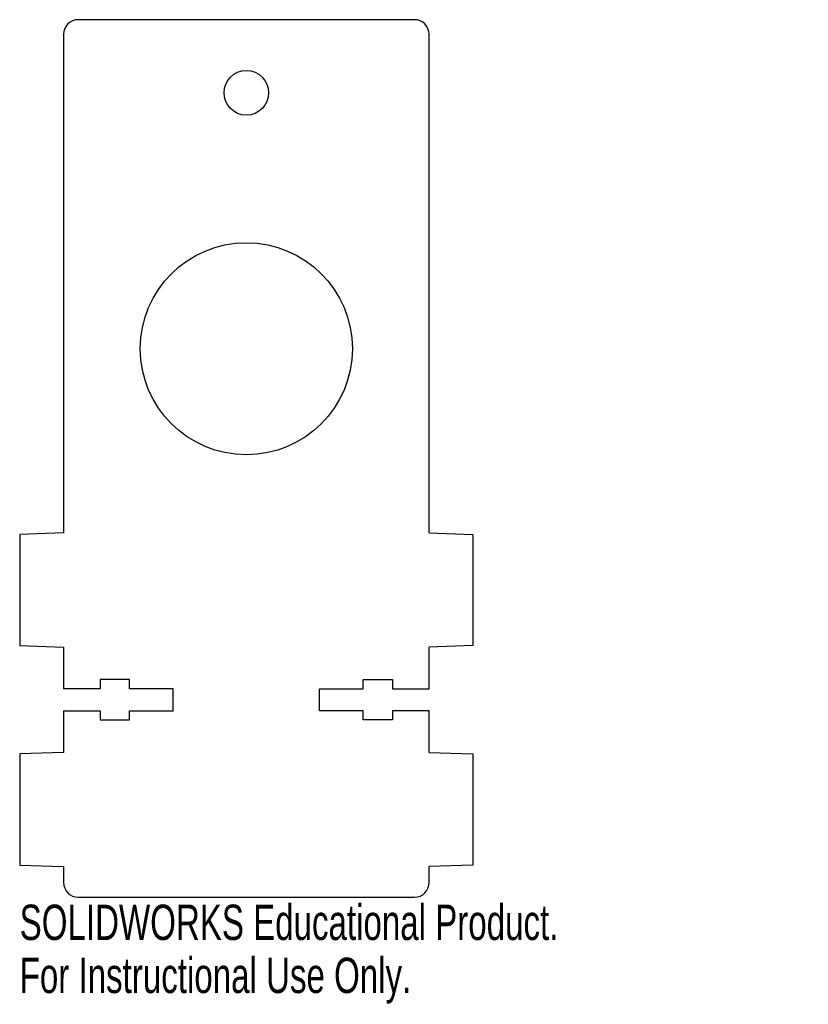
# Model space of a CAD drawing. Header units: millimetres. Extents: x -31 to 77, y -15 to 120.
import ezdxf

# ---------------------------------------------------------------- set-up
doc = ezdxf.new("R2010")
doc.units = ezdxf.units.MM
doc.styles.add('SLDTEXTSTYLE0', font='TXT', dxfattribs={"width": 0.7})

msp = doc.modelspace()

# ---------------------------------------------------------------- linework, layer by layer
at = {"color": 7, "linetype": 'Continuous', "lineweight": 25}
for p, q in [((23, 120), (-23, 120)), ((-25, 118), (-25, 49.81)), ((25, 49.81), (25, 118)), ((-25, 49.81), (-31, 49.6)), ((-31, 49.6), (-31, 34.4)), ((25, 49.81), (31, 49.6)), ((31, 49.6), (31, 34.4)), ((-31, 34.4), (-25, 34.19)), ((-25, 34.19), (-25, 28.5)), ((31, 34.4), (25, 34.19)), ((25, 28.5), (25, 34.19)), ((-20, 29.75), (-20, 28.5)), ((-16, 29.75), (-20, 29.75)), ((-16, 28.5), (-16, 29.75)), ((16, 28.5), (16, 29.75)), ((16, 29.75), (20, 29.75)), ((20, 29.75), (20, 28.5)), ((-20, 28.5), (-25, 28.5)), ((-10, 28.5), (-16, 28.5)), ((-10, 25.5), (-10, 28.5)), ((10, 25.5), (10, 28.5)), ((10, 28.5), (16, 28.5)), ((20, 28.5), (25, 28.5)), ((-25, 25.5), (-20, 25.5)), ((-25, 25.5), (-25, 19.81)), ((-20, 25.5), (-20, 24.25)), ((-20, 24.25), (-16, 24.25)), ((-16, 25.5), (-10, 25.5)), ((-16, 24.25), (-16, 25.5)), ((16, 25.5), (10, 25.5)), ((16, 24.25), (16, 25.5)), ((20, 24.25), (16, 24.25)), ((25, 25.5), (20, 25.5)), ((20, 25.5), (20, 24.25)), ((25, 19.81), (25, 25.5)), ((-25, 19.81), (-31, 19.6)), ((-31, 19.6), (-31, 4.4)), ((25, 19.81), (31, 19.6)), ((31, 19.6), (31, 4.4)), ((-31, 4.4), (-25, 4.19)), ((-25, 4.19), (-25, 2)), ((31, 4.4), (25, 4.19)), ((25, 2), (25, 4.19)), ((-23, 0), (23, 0))]:
    msp.add_line(p, q, dxfattribs=at)
for centre, radius in [((0, 110), 3.05), ((0, 75), 14.5)]:
    msp.add_circle(centre, radius, dxfattribs=at)
for centre, start, end in [((-23, 118), 90, 180), ((23, 118), 0, 90), ((-23, 2), 180, 270), ((23, 2), 270, 0)]:
    msp.add_arc(centre, 2, start, end, dxfattribs=at)

# ---------------------------------------------------------------- texts
at = {"color": 7, "linetype": 'Continuous', "char_height": 4.8336, "attachment_point": 1, "style": 'SLDTEXTSTYLE0'}
for s, insert in [('SOLIDWORKS Educational Product.', (-31, -1.02)), ('For Instructional Use Only.', (-31, -8.27))]:
    msp.add_mtext(s, dxfattribs=dict(at, insert=insert))

doc.saveas('drawing.dxf')
